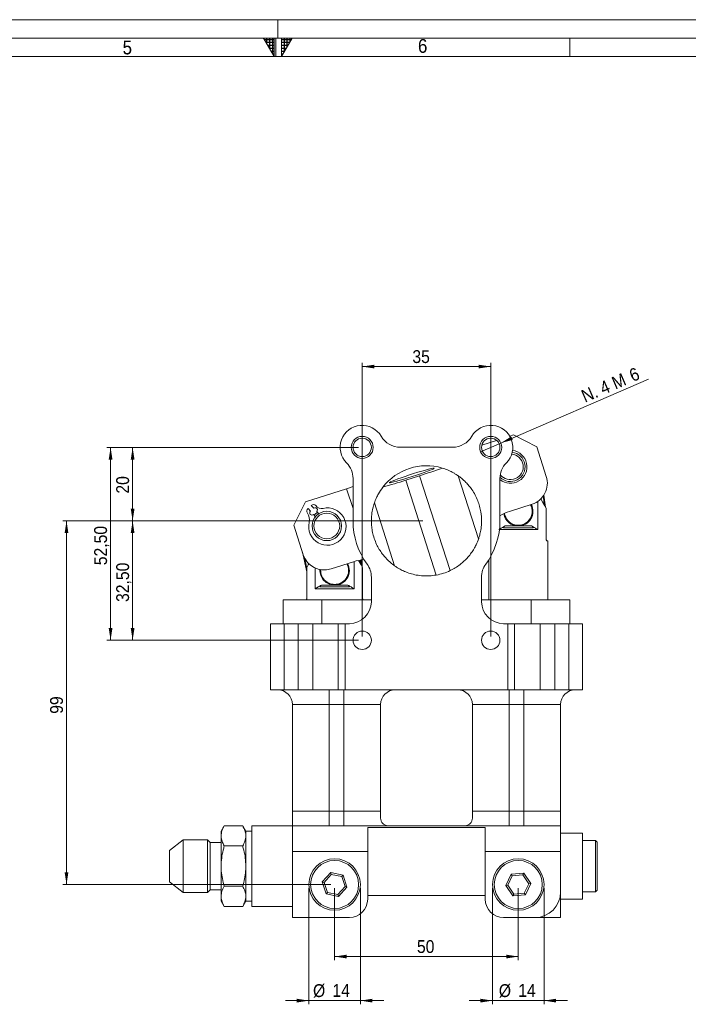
# Model space of a CAD drawing. Header units: millimetres. Extents: x 10 to 831, y 10 to 584.
# Tile 5 of 6: x 350 to 532, y 316 to 584. Entities that reach past the tile are written whole.
import ezdxf

# ---------------------------------------------------------------- set-up
doc = ezdxf.new("R2010")
doc.units = ezdxf.units.MM
doc.linetypes.add('SLD-Centro', pattern=[19.05, 15.24, -1.27, 1.27, -1.27])
doc.linetypes.add('SLD-Solido', pattern=[0])
doc.styles.add('SLDTEXTSTYLE2', font='GOTHIC.TTF', dxfattribs={"width": 0.913})
doc.dimstyles.new('SLDDIMSTYLE2', dxfattribs={"dimtxt": 3.5, "dimasz": 3.302, "dimexe": 0, "dimexo": 0.0625, "dimgap": 0.875, "dimtad": 1, "dimrnd": 1e-09, "dimzin": 12, "dimdsep": 46, "dimtxsty": 'SLDTEXTSTYLE2', "dimsah": 1, "dimcen": 0.09, "dimadec": 0, "dimazin": 3, "dimtfac": 1, "dimtofl": 0, "dimtmove": 0, "dimatfit": 3, "dimfxl": 0, "dimfrac": 2, "dimtolj": 1, "dimtzin": 12, "dimarcsym": 0})
doc.dimstyles.new('SLDDIMSTYLE4', dxfattribs={"dimtxt": 3.5, "dimasz": 3.302, "dimexe": 0, "dimexo": 0.0625, "dimgap": 0.875, "dimtad": 1, "dimrnd": 1e-09, "dimzin": 12, "dimdsep": 46, "dimtxsty": 'SLDTEXTSTYLE2', "dimsah": 1, "dimcen": 0.09, "dimadec": 0, "dimazin": 3, "dimtfac": 1, "dimtmove": 0, "dimatfit": 0, "dimfxl": 0, "dimfrac": 2, "dimtolj": 1, "dimtzin": 12, "dimarcsym": 0})
doc.dimstyles.new('SLDDIMSTYLE6', dxfattribs={"dimtxt": 3.5, "dimasz": 3.302, "dimexe": 0, "dimexo": 0.0625, "dimgap": 0.875, "dimtad": 1, "dimrnd": 1e-09, "dimzin": 12, "dimdsep": 46, "dimtxsty": 'SLDTEXTSTYLE2', "dimblk1": 'NONE', "dimsah": 1, "dimcen": 0, "dimadec": 0, "dimazin": 3, "dimtfac": 1, "dimtmove": 0, "dimatfit": 3, "dimldrblk": 'NONE', "dimfxl": 0, "dimfrac": 2, "dimtolj": 1, "dimtzin": 12, "dimarcsym": 0})

# ---------------------------------------------------------------- blocks, each defined once
blk = doc.blocks.new('_D_12')
at = {"color": 7, "linetype": 'SLD-Solido', "lineweight": 0}
for q in [(521.37, 486.1), (475.71, 466.37)]:
    blk.add_line((481.22, 468.75), q, dxfattribs=at)
blk.add_solid([(481.22, 468.75), (484.45, 469.6), (484.05, 470.53)], dxfattribs=at)
at = {"color": 7, "linetype": 'SLD-Solido', "lineweight": 0, "char_height": 3.5, "attachment_point": 1, "rotation": 23.3722, "style": 'SLDTEXTSTYLE2'}
for s, insert in [('N. 4 M', (502.73, 482.91)), ('6', (515.77, 488.54))]:
    blk.add_mtext(s, dxfattribs=dict(at, insert=insert))
blk = doc.blocks.new('_NONE')
blk = doc.blocks.new('_D_13')
at = {"color": 7, "linetype": 'SLD-Solido', "lineweight": 0}
for p, q in [((443.47, 416.06), (443.47, 490.56)), ((478.47, 416.06), (478.47, 490.56)), ((443.47, 489.56), (478.47, 489.56))]:
    blk.add_line(p, q, dxfattribs=at)
for points in [[(443.47, 489.56), (446.77, 489.06), (446.77, 490.07)], [(478.47, 489.56), (475.17, 490.07), (475.17, 489.06)]]:
    blk.add_solid(points, dxfattribs=at)
at = {"color": 7, "linetype": 'SLD-Solido', "lineweight": 0, "insert": (457.13, 494.03), "char_height": 3.5, "attachment_point": 1, "style": 'SLDTEXTSTYLE2'}
blk.add_mtext('35', dxfattribs=at)
blk = doc.blocks.new('_D_14')
at = {"color": 7, "linetype": 'SLD-Solido', "lineweight": 0}
for p, q in [((442.47, 467.56), (379.97, 467.56)), ((380.97, 467.56), (380.97, 447.56)), ((459.97, 447.56), (379.97, 447.56))]:
    blk.add_line(p, q, dxfattribs=at)
for points in [[(380.97, 467.56), (380.46, 464.26), (381.48, 464.26)], [(380.97, 447.56), (381.48, 450.87), (380.46, 450.87)]]:
    blk.add_solid(points, dxfattribs=at)
at = {"color": 7, "linetype": 'SLD-Solido', "lineweight": 0, "insert": (376.5, 454.98), "char_height": 3.5, "attachment_point": 1, "rotation": 90, "style": 'SLDTEXTSTYLE2'}
blk.add_mtext('20', dxfattribs=at)
blk = doc.blocks.new('_D_15')
at = {"color": 7, "linetype": 'SLD-Solido', "lineweight": 0}
for p, q in [((459.97, 447.56), (379.97, 447.56)), ((380.97, 415.06), (380.97, 447.56)), ((442.47, 415.06), (379.97, 415.06))]:
    blk.add_line(p, q, dxfattribs=at)
for points in [[(380.97, 447.56), (380.46, 444.26), (381.48, 444.26)], [(380.97, 415.06), (381.48, 418.37), (380.46, 418.37)]]:
    blk.add_solid(points, dxfattribs=at)
at = {"color": 7, "linetype": 'SLD-Solido', "lineweight": 0, "insert": (376.5, 425.49), "char_height": 3.5, "attachment_point": 1, "rotation": 90, "style": 'SLDTEXTSTYLE2'}
blk.add_mtext('32,50', dxfattribs=at)
blk = doc.blocks.new('_D_16')
at = {"color": 7, "linetype": 'SLD-Solido', "lineweight": 0}
for p, q in [((442.47, 467.56), (373.97, 467.56)), ((374.97, 467.56), (374.97, 415.06)), ((442.47, 415.06), (373.97, 415.06))]:
    blk.add_line(p, q, dxfattribs=at)
for points in [[(374.97, 467.56), (374.46, 464.26), (375.48, 464.26)], [(374.97, 415.06), (375.48, 418.37), (374.46, 418.37)]]:
    blk.add_solid(points, dxfattribs=at)
at = {"color": 7, "linetype": 'SLD-Solido', "lineweight": 0, "insert": (370.5, 435.49), "char_height": 3.5, "attachment_point": 1, "rotation": 90, "style": 'SLDTEXTSTYLE2'}
blk.add_mtext('52,50', dxfattribs=at)
blk = doc.blocks.new('_D_17')
at = {"color": 7, "linetype": 'SLD-Solido', "lineweight": 0}
for p, q in [((459.97, 447.56), (361.97, 447.56)), ((362.97, 447.56), (362.97, 348.56)), ((434.97, 348.56), (361.97, 348.56))]:
    blk.add_line(p, q, dxfattribs=at)
for points in [[(362.97, 447.56), (362.46, 444.26), (363.48, 444.26)], [(362.97, 348.56), (363.48, 351.87), (362.46, 351.87)]]:
    blk.add_solid(points, dxfattribs=at)
at = {"color": 7, "linetype": 'SLD-Solido', "lineweight": 0, "insert": (358.5, 395.04), "char_height": 3.5, "attachment_point": 1, "rotation": 90, "style": 'SLDTEXTSTYLE2'}
blk.add_mtext('99', dxfattribs=at)
blk = doc.blocks.new('_D_18')
at = {"color": 7, "linetype": 'SLD-Solido', "lineweight": 0}
for p, q in [((435.97, 347.56), (435.97, 327.95)), ((485.97, 347.56), (485.97, 327.95)), ((435.97, 328.95), (485.97, 328.95))]:
    blk.add_line(p, q, dxfattribs=at)
for points in [[(435.97, 328.95), (439.27, 328.44), (439.27, 329.46)], [(485.97, 328.95), (482.67, 329.46), (482.67, 328.44)]]:
    blk.add_solid(points, dxfattribs=at)
at = {"color": 7, "linetype": 'SLD-Solido', "lineweight": 0, "insert": (458.38, 333.42), "char_height": 3.5, "attachment_point": 1, "style": 'SLDTEXTSTYLE2'}
blk.add_mtext('50', dxfattribs=at)
blk = doc.blocks.new('_D_19')
at = {"color": 7, "linetype": 'SLD-Solido', "lineweight": 0}
for p, q in [((428.97, 347.56), (428.97, 315.95)), ((442.97, 347.56), (442.97, 315.95)), ((428.97, 316.95), (422.62, 316.95)), ((428.97, 316.95), (442.97, 316.95)), ((442.97, 316.95), (449.32, 316.95))]:
    blk.add_line(p, q, dxfattribs=at)
for points in [[(428.97, 316.95), (425.67, 317.46), (425.67, 316.44)], [(442.97, 316.95), (446.27, 316.44), (446.27, 317.46)]]:
    blk.add_solid(points, dxfattribs=at)
at = {"color": 7, "linetype": 'SLD-Solido', "lineweight": 0, "char_height": 3.5, "attachment_point": 1, "style": 'SLDTEXTSTYLE2'}
for s, insert in [('%%c', (430.08, 321.42)), ('14', (435.36, 321.47))]:
    blk.add_mtext(s, dxfattribs=dict(at, insert=insert))
blk = doc.blocks.new('_D_20')
at = {"color": 7, "linetype": 'SLD-Solido', "lineweight": 0}
for p, q in [((478.97, 347.56), (478.97, 315.95)), ((492.97, 347.56), (492.97, 315.95)), ((478.97, 316.95), (472.62, 316.95)), ((478.97, 316.95), (492.97, 316.95)), ((492.97, 316.95), (499.32, 316.95))]:
    blk.add_line(p, q, dxfattribs=at)
for points in [[(478.97, 316.95), (475.67, 317.46), (475.67, 316.44)], [(492.97, 316.95), (496.27, 316.44), (496.27, 317.46)]]:
    blk.add_solid(points, dxfattribs=at)
at = {"color": 7, "linetype": 'SLD-Solido', "lineweight": 0, "char_height": 3.5, "attachment_point": 1, "style": 'SLDTEXTSTYLE2'}
for s, insert in [('%%c', (480.67, 321.42)), ('14', (485.95, 321.47))]:
    blk.add_mtext(s, dxfattribs=dict(at, insert=insert))

msp = doc.modelspace()

# ---------------------------------------------------------------- hatches: boundary and pattern name
at = {"linetype": 'Continuous'}
h = msp.add_hatch(dxfattribs=at)
h.set_pattern_fill('NET', color=8, scale=0.25, style=0)
h.paths.add_polyline_path([(419.5, 579), (419.5, 574), (416.61325, 579)], flags=0)
h = msp.add_hatch(dxfattribs=at)
h.set_pattern_fill('NET', color=8, scale=0.25, style=0)
h.paths.add_polyline_path([(421.5, 579), (421.5, 574), (424.38675, 579)], flags=0)

# ---------------------------------------------------------------- linework, layer by layer
at = {"color": 7, "linetype": 'SLD-Solido', "lineweight": 0}
for p, q in [((831, 584), (10, 584)), ((826, 579), (15, 579)), ((416.61325, 579), (419.5, 579)), ((419.5, 574), (416.61325, 579)), ((419.5, 579), (419.5, 574)), ((420, 574), (420, 579)), ((421.5, 579), (424.38675, 579)), ((421.5, 574), (424.38675, 579)), ((421.5, 579), (421.5, 574)), ((500, 574), (500, 579))]:
    msp.add_line(p, q, dxfattribs=at)
at = {"color": 7, "linetype": 'SLD-Centro', "lineweight": 0}
msp.add_line((420.5, 584), (420.5, 579), dxfattribs=at)
at = {"color": 7, "linetype": 'SLD-Solido', "lineweight": 15}
for p, q in [((821, 574), (20, 574)), ((480.07444, 469.47826), (476.04434, 468.17992)), ((484.68432, 470.96338), (483.62833, 470.62319)), ((490.97665, 467.73746), (484.68432, 470.96338)), ((468.10386, 467.61343), (453.83042, 467.61343)), ((493.5831, 459.64695), (490.97665, 467.73746)), ((440.96714, 459.09289), (440.96714, 447.56343)), ((459.11199, 459.84416), (455.30469, 458.6176)), ((455.30469, 458.6176), (463.62204, 432.80025)), ((459.11199, 459.84416), (467.42934, 434.02681)), ((469.62927, 459.80955), (475.14881, 442.6767)), ((480.96714, 447.56343), (480.96714, 459.09289)), ((439.23467, 456.32126), (428.05072, 452.71823)), ((440.96714, 456.8794), (439.23467, 456.32126)), ((439.23467, 456.32126), (440.96714, 450.94361)), ((493.11106, 451.78897), (492.76361, 454.33239)), ((492.93142, 454.58162), (493.37549, 451.33098)), ((428.05072, 452.71823), (424.8248, 446.4259)), ((429.38942, 450.17999), (428.71714, 450.92029)), ((429.60549, 451.72702), (430.27777, 450.98673)), ((446.78547, 452.45016), (452.30501, 435.31731)), ((483.60386, 450.12835), (489.712, 452.09615)), ((491.25641, 445.16648), (491.25641, 452.85263)), ((493.56425, 451.00403), (493.56425, 442.66648)), ((430.73236, 448.70118), (430.19616, 449.29163)), ((431.62072, 449.50792), (431.08451, 450.09837)), ((424.8248, 446.4259), (427.43125, 438.33538)), ((491.25641, 445.16648), (480.82298, 445.16648)), ((482.22325, 445.66648), (489.70657, 445.66648)), ((482.35936, 446.16648), (485.96491, 446.16648)), ((485.96491, 446.16648), (489.57046, 446.16648)), ((493.71088, 442.16648), (493.96491, 442.16648)), ((493.96491, 426.06343), (493.96491, 442.16648)), ((428.37003, 433.70867), (427.20817, 439.02785)), ((427.7263, 437.593), (428.37003, 434.64589)), ((443.15162, 436.92754), (443.38037, 435.2272)), ((477.96491, 437.02418), (477.96491, 426.06343)), ((428.37003, 426.56343), (428.37003, 434.90098)), ((430.67786, 434.70467), (430.67786, 429.06343)), ((434.98205, 434.46428), (441.09019, 436.43209)), ((441.26087, 429.06343), (441.26087, 436.48587)), ((443.11726, 435.68291), (442.9543, 436.89423)), ((443.56871, 434.90098), (443.56871, 426.56343)), ((445.96714, 432.23372), (445.96714, 425.56343)), ((475.96714, 425.56343), (475.96714, 432.23372)), ((441.26087, 429.06343), (430.67786, 429.06343)), ((432.22771, 429.56343), (439.71102, 429.56343)), ((432.36382, 430.06343), (435.96937, 430.06343)), ((435.96937, 430.06343), (439.57492, 430.06343)), ((421.96937, 419.56343), (421.96937, 426.06343)), ((421.96937, 426.06343), (432.46937, 426.06343)), ((432.46937, 419.56343), (432.46937, 426.06343)), ((432.46937, 426.06343), (445.96714, 426.06343)), ((475.96714, 426.06343), (489.46491, 426.06343)), ((489.46491, 419.56343), (489.46491, 426.06343)), ((489.46491, 426.06343), (499.96491, 426.06343)), ((499.96491, 419.56343), (499.96491, 426.06343)), ((418.46714, 401.56343), (418.46714, 419.56343)), ((418.46714, 419.56343), (422.25355, 419.56343)), ((422.25355, 419.56343), (422.25355, 401.56343)), ((422.98388, 419.56343), (422.25355, 419.56343)), ((422.98388, 419.56343), (423.64198, 419.56343)), ((425.99808, 419.56343), (423.64198, 419.56343)), ((425.99808, 401.56343), (425.99808, 419.56343)), ((425.99808, 419.56343), (430.05147, 419.56343)), ((430.05147, 419.56343), (430.05147, 401.56343)), ((436.96714, 419.56343), (430.05147, 419.56343)), ((436.96714, 401.56343), (436.96714, 419.56343)), ((436.96714, 419.56343), (438.80763, 419.56343)), ((438.80763, 419.56343), (438.80763, 401.56343)), ((439.96714, 419.56343), (438.80763, 419.56343)), ((483.12665, 419.56343), (481.96714, 419.56343)), ((483.12665, 401.56343), (483.12665, 419.56343)), ((483.12665, 419.56343), (484.96714, 419.56343)), ((484.96714, 419.56343), (484.96714, 401.56343)), ((484.96714, 419.56343), (491.8828, 419.56343)), ((491.8828, 401.56343), (491.8828, 419.56343)), ((491.8828, 419.56343), (495.9362, 419.56343)), ((495.9362, 419.56343), (495.9362, 401.56343)), ((498.29229, 419.56343), (495.9362, 419.56343)), ((498.29229, 419.56343), (498.9504, 419.56343)), ((499.68072, 419.56343), (498.9504, 419.56343)), ((499.68072, 401.56343), (499.68072, 419.56343)), ((499.68072, 419.56343), (503.46714, 419.56343)), ((503.46714, 419.56343), (503.46714, 401.56343)), ((422.25355, 401.56343), (418.46714, 401.56343)), ((422.25355, 401.56343), (425.99808, 401.56343)), ((430.05147, 401.56343), (425.99808, 401.56343)), ((436.96714, 401.56343), (430.05147, 401.56343)), ((434.46714, 401.56343), (434.46714, 397.56343)), ((438.80763, 401.56343), (436.96714, 401.56343)), ((438.46714, 397.56343), (438.46714, 401.56343)), ((483.12665, 401.56343), (438.80763, 401.56343)), ((484.96714, 401.56343), (483.12665, 401.56343)), ((483.46714, 397.56343), (483.46714, 401.56343)), ((484.96714, 401.56343), (491.8828, 401.56343)), ((487.46714, 397.56343), (487.46714, 401.56343)), ((495.9362, 401.56343), (491.8828, 401.56343)), ((499.68072, 401.56343), (495.9362, 401.56343)), ((503.46714, 401.56343), (499.68072, 401.56343)), ((434.46714, 397.56343), (424.46714, 397.56343)), ((424.46714, 368.56343), (424.46714, 397.56343)), ((438.46714, 397.56343), (434.46714, 397.56343)), ((434.46714, 397.56343), (434.46714, 368.56343)), ((448.46714, 397.56343), (438.46714, 397.56343)), ((438.46714, 397.56343), (438.46714, 368.56343)), ((448.46714, 397.56343), (448.46714, 368.56343)), ((483.46714, 397.56343), (473.46714, 397.56343)), ((473.46714, 397.56343), (473.46714, 368.56343)), ((487.46714, 397.56343), (483.46714, 397.56343)), ((483.46714, 397.56343), (483.46714, 368.56343)), ((497.46714, 397.56343), (487.46714, 397.56343)), ((487.46714, 368.56343), (487.46714, 397.56343)), ((497.46714, 397.56343), (497.46714, 368.56343)), ((424.46714, 368.56343), (434.46714, 368.56343)), ((434.46714, 368.56343), (434.46714, 364.56343)), ((434.46714, 368.56343), (438.46714, 368.56343)), ((438.46714, 368.56343), (438.46714, 364.56343)), ((438.46714, 368.56343), (448.46714, 368.56343)), ((473.46714, 368.56343), (483.46714, 368.56343)), ((483.46714, 368.56343), (487.46714, 368.56343)), ((483.46714, 368.56343), (483.46714, 364.56343)), ((487.46714, 368.56343), (487.46714, 364.56343)), ((487.46714, 368.56343), (497.46714, 368.56343)), ((424.46714, 364.56343), (413.46714, 364.56343)), ((413.46714, 342.56343), (413.46714, 364.56343)), ((424.46714, 364.56343), (497.46714, 364.56343)), ((424.46714, 364.56343), (424.46714, 357.56343)), ((497.46714, 364.56343), (497.46714, 357.56343)), ((405.91564, 364.53308), (405.06714, 363.06343)), ((405.06714, 361.79067), (405.06714, 363.06343)), ((410.93863, 364.53308), (405.91564, 364.53308)), ((411.78714, 363.06343), (410.93863, 364.53308)), ((413.46714, 363.06343), (411.78714, 363.06343)), ((411.78714, 363.06343), (411.78714, 361.79067)), ((444.96714, 364.10178), (476.96714, 364.10178)), ((444.96714, 364.10178), (444.96714, 357.56343)), ((476.96714, 357.56343), (476.96714, 364.10178)), ((503.46714, 362.56343), (497.46714, 362.56343)), ((503.46714, 362.56343), (503.46714, 353.56343)), ((394.77144, 360.70718), (390.96714, 357.84043)), ((401.35276, 360.70718), (394.77144, 360.70718)), ((394.77144, 360.70718), (394.77144, 346.41968)), ((402.06714, 359.9928), (401.35276, 360.70718)), ((401.35276, 346.41968), (401.35276, 360.70718)), ((405.06714, 359.9928), (402.06714, 359.9928)), ((402.06714, 347.13406), (402.06714, 359.9928)), ((405.06714, 353.56343), (405.06714, 361.79067)), ((411.78714, 361.79067), (411.78714, 353.56343)), ((507.00047, 360.56343), (503.46714, 360.56343)), ((507.46714, 360.09676), (507.00047, 360.56343)), ((507.00047, 346.56343), (507.00047, 360.56343)), ((507.46714, 360.09676), (507.46714, 347.0301)), ((390.96714, 349.28643), (390.96714, 357.84043)), ((410.93863, 359.04826), (405.91564, 359.04826)), ((444.96714, 357.56343), (424.46714, 357.56343)), ((424.46714, 357.56343), (424.46714, 339.56343)), ((444.96714, 357.56343), (444.96714, 344.56343)), ((497.46714, 357.56343), (476.96714, 357.56343)), ((476.96714, 344.56343), (476.96714, 357.56343)), ((497.46714, 346.56343), (497.46714, 357.56343)), ((405.06714, 345.33619), (405.06714, 353.56343)), ((411.78714, 353.56343), (411.78714, 345.33619)), ((432.61191, 349.25425), (434.88779, 351.81455)), ((435.05758, 351.30315), (433.1397, 349.14559)), ((434.88779, 351.81455), (438.24303, 351.12373)), ((434.88779, 351.81455), (435.05758, 351.30315)), ((437.88502, 350.72099), (435.05758, 351.30315)), ((482.55174, 348.29912), (484.03054, 351.3891)), ((484.03054, 351.3891), (487.44594, 351.65341)), ((484.33517, 350.94461), (484.03054, 351.3891)), ((487.21332, 351.16734), (484.33517, 350.94461)), ((487.21332, 351.16734), (487.44594, 351.65341)), ((488.84529, 348.78616), (487.21332, 351.16734)), ((487.44594, 351.65341), (489.38254, 348.82774)), ((503.46714, 353.56343), (503.46714, 344.56343)), ((390.96714, 349.28643), (394.77144, 346.41968)), ((433.69125, 346.00312), (432.61191, 349.25425)), ((432.61191, 349.25425), (433.1397, 349.14559)), ((433.1397, 349.14559), (434.04926, 346.40587)), ((437.88502, 350.72099), (438.24303, 351.12373)), ((438.79458, 347.98128), (437.88502, 350.72099)), ((438.24303, 351.12373), (439.32237, 347.8726)), ((484.33517, 350.94461), (483.08899, 348.34069)), ((487.5991, 346.18225), (488.84529, 348.78616)), ((489.38254, 348.82774), (487.90374, 345.73776)), ((489.38254, 348.82774), (488.84529, 348.78616)), ((394.77144, 346.41968), (401.35276, 346.41968)), ((401.35276, 346.41968), (402.06714, 347.13406)), ((402.06714, 347.13406), (405.06714, 347.13406)), ((410.93863, 348.0786), (405.91564, 348.0786)), ((433.69125, 346.00312), (434.04926, 346.40587)), ((437.04648, 345.3123), (433.69125, 346.00312)), ((434.04926, 346.40587), (436.8767, 345.82371)), ((436.8767, 345.82371), (438.79458, 347.98128)), ((436.8767, 345.82371), (437.04648, 345.3123)), ((439.32237, 347.8726), (437.04648, 345.3123)), ((438.79458, 347.98128), (439.32237, 347.8726)), ((483.08899, 348.34069), (482.55174, 348.29912)), ((484.48834, 345.47345), (482.55174, 348.29912)), ((483.08899, 348.34069), (484.72096, 345.95952)), ((484.48834, 345.47345), (484.72096, 345.95952)), ((484.72096, 345.95952), (487.5991, 346.18225)), ((487.90374, 345.73776), (487.5991, 346.18225)), ((497.46714, 339.56343), (497.46714, 346.56343)), ((503.46714, 346.56343), (507.00047, 346.56343)), ((507.00047, 346.56343), (507.46714, 347.0301)), ((405.06714, 344.06343), (405.06714, 345.33619)), ((405.06714, 344.06343), (405.91564, 342.59378)), ((410.93863, 342.59378), (411.78714, 344.06343)), ((411.78714, 345.33619), (411.78714, 344.06343)), ((411.78714, 344.06343), (413.46714, 344.06343)), ((476.96714, 345.56343), (444.96714, 345.56343)), ((487.90374, 345.73776), (484.48834, 345.47345)), ((497.46714, 344.56343), (503.46714, 344.56343)), ((410.93863, 342.59378), (405.91564, 342.59378)), ((413.46714, 342.56343), (424.46714, 342.56343)), ((439.96714, 339.56343), (424.46714, 339.56343)), ((490.46714, 339.56343), (481.96714, 339.56343)), ((497.46714, 339.56343), (490.46714, 339.56343))]:
    msp.add_line(p, q, dxfattribs=at)
at = {"color": 7, "linetype": 'SLD-Solido', "lineweight": 15, "flags": 128}
for points in [[(457.08553, 459.61206), (458.23654, 459.98923), (459.34223, 460.36429), (460.36264, 460.72368), (461.2609, 461.05442), (462.00454, 461.34455), (462.56668, 461.58359), (462.92701, 461.7629), (463.07249, 461.87599), (462.99788, 461.91878), (462.70588, 461.88972), (462.20702, 461.78986), (461.51935, 461.62282), (460.66772, 461.39462), (459.6829, 461.11352), (458.6005, 460.78968), (457.45963, 460.4348), (456.30153, 460.0617), (455.16805, 459.68387), (454.10016, 459.31498), (453.13646, 458.96834), (452.31178, 458.65649), (451.65592, 458.3907), (451.19259, 458.18058), (450.93853, 458.03372), (450.90293, 457.95543), (451.08707, 457.94853), (451.4843, 458.01328), (452.08027, 458.14734), (452.85342, 458.34586), (453.77582, 458.60166), (454.81413, 458.90551), (455.93082, 459.24642), (457.08553, 459.61206)], [(492.0965, 453.54625), (492.65715, 452.57518), (493.17248, 451.68259), (493.56425, 451.00403)], [(430.39281, 449.07509), (430.87171, 449.56324), (431.28116, 449.88183)], [(428.37003, 434.90098), (428.7618, 435.57955), (428.94159, 435.89097)], [(442.47201, 436.80052), (442.66161, 436.47213), (443.17694, 435.57955), (443.56871, 434.90098)]]:
    msp.add_lwpolyline(points, dxfattribs=at)
at = {"color": 7, "linetype": 'SLD-Solido', "lineweight": 0}
for centre in [(443.46714, 467.56343), (478.46714, 467.56343)]:
    msp.add_circle(centre, 3, dxfattribs=at)
at = {"color": 7, "linetype": 'SLD-Solido', "lineweight": 15}
for centre, radius in [((443.46714, 467.56343), 2.5), ((478.46714, 467.56343), 2.5), ((433.83524, 446.17687), 4), ((433.83524, 446.17687), 3.5), ((443.46714, 415.06343), 2.5), ((478.46714, 415.06343), 2.5), ((435.96714, 348.56343), 7), ((435.96714, 348.56343), 6.53333), ((485.96714, 348.56343), 7), ((485.96714, 348.56343), 6.53333)]:
    msp.add_circle(centre, radius, dxfattribs=at)
for centre, radius, start, end in [((443.46714, 467.56343), 6, 30.2760495, 224.900528), ((478.46714, 467.56343), 6, 315.099472, 149.7239505), ((453.83042, 473.61343), 6, 210.2760495, 270), ((468.10386, 473.61343), 6, 270, 329.7239505), ((483.80606, 462.27554), 4.5, 230.885552, 82.2915651), ((483.80606, 462.27554), 4, 224.9994364, 82.619323), ((483.80606, 462.27554), 3.5, 218.169716, 83.7350668), ((434.96714, 459.09289), 6, 0, 44.900528), ((460.96714, 447.56343), 15, 73.4936096, 142.2202571), ((412.79405, 604.64622), 152.02956, 287.7379518, 290.1756619), ((486.96714, 459.09289), 6, 135.099472, 180), ((408.39085, 603.20921), 152.01198, 285.5380528, 287.9760451), ((487.87215, 457.8071), 6, 287.8569333, 17.8569333), ((429.3558, 450.217), 0.95, 132.2433949, 214.0851424), ((433.98314, 446.01401), 5.08, 166.895998, 102.8981113), ((430.24416, 451.02374), 0.95, 50.4016475, 132.2433949), ((430.68114, 450.54255), 0.6, 312.2433949, 132.2433949), ((432.42508, 452.81789), 1.9, 213.9883046, 282.8981113), ((485.96491, 450.16648), 3.8, 188.6505396, 28.2834411), ((485.96491, 450.16648), 4, 270, 27.7567218), ((425.91875, 447.89124), 3.2, 346.895998, 34.0851424), ((429.79279, 449.73581), 0.6, 132.2433949, 312.2433949), ((487.89684, 436.80279), 14, 107.8569333, 119.6683372), ((485.96491, 450.16648), 4, 190.1087062, 270), ((460.96714, 447.56343), 20, 180, 216.1289275), ((460.96714, 447.56343), 20, 323.8710725, 0), ((433.1422, 440.17523), 6, 197.8569333, 287.8569333), ((445.38317, 423.10653), 14, 95.8217827, 107.8569333), ((435.96937, 434.06343), 4, 176.7571354, 270), ((435.96937, 434.06343), 3.8, 177.1277953, 283.5590301), ((435.96937, 434.06343), 4, 270, 27.7071337), ((435.96937, 434.06343), 3.8, 283.5590301, 28.2311574), ((439.96714, 432.23372), 6, 0, 36.1289275), ((481.96714, 432.23372), 6, 143.8710725, 180), ((460.96714, 447.56343), 15, 280.1946777, 295.519189), ((439.96714, 425.56343), 6, 270, 0), ((481.96714, 425.56343), 6, 180, 270), ((420.46714, 397.56343), 4, 0, 90), ((452.46714, 397.56343), 4, 90, 180), ((469.46714, 397.56343), 4, 0, 90), ((501.46714, 397.56343), 4, 90, 180), ((490.46714, 346.56343), 7, 270, 0), ((439.96714, 344.56343), 5, 270, 0), ((481.96714, 344.56343), 5, 180, 270)]:
    msp.add_arc(centre, radius, start, end, dxfattribs=at)
for points, knots in [([(469.62927, 459.80955), (469.61225, 459.82168), (469.57767, 459.84633), (469.28072, 460.05164), (468.75995, 460.38891), (467.90918, 460.8738), (466.76315, 461.43461), (465.74448, 461.77367), (465.22897, 461.94525)], [0, 0, 0, 0, 0.118588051, 0.24102718, 0.403554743, 0.570540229, 0.782665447, 1, 1, 1, 1]), ([(475.14881, 442.6767), (475.17215, 442.74174), (475.21884, 442.87184), (475.53574, 443.90823), (475.85506, 445.46434), (476.02674, 447.54648), (475.8717, 449.65158), (475.46186, 451.52444), (474.94802, 453.08579), (474.23732, 454.62323), (473.40072, 456.00206), (472.53183, 457.14296), (471.51945, 458.26532), (470.60838, 459.06869), (469.99975, 459.54252), (469.68829, 459.7681), (469.64886, 459.79579), (469.62927, 459.80955)], [0, 0, 0, 0, 0.076911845, 0.153824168, 0.229054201, 0.311418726, 0.408665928, 0.46747402, 0.526295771, 0.592937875, 0.659547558, 0.714599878, 0.769604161, 0.861498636, 0.907872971, 0.954218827, 1, 1, 1, 1]), ([(449.11156, 456.75285), (448.66236, 456.11268), (447.95448, 455.10389), (447.35087, 453.8775), (446.96177, 452.96216), (446.79947, 452.49047), (446.78803, 452.45754), (446.78547, 452.45016)], [0, 0, 0, 0, 0.316193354, 0.498270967, 0.684547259, 0.929320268, 1, 1, 1, 1]), ([(446.78547, 452.45016), (446.75771, 452.37303), (446.70227, 452.21898), (446.35274, 451.05101), (446.02184, 449.29849), (445.92389, 447.35434), (446.07964, 445.54689), (446.36849, 443.98566), (446.85879, 442.37435), (447.52728, 440.83386), (448.31261, 439.4682), (449.31695, 438.05182), (450.35463, 436.93069), (451.21628, 436.15668), (451.88501, 435.61553), (452.26176, 435.34804), (452.29543, 435.32412), (452.30501, 435.31731)], [0, 0, 0, 0, 0.083699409, 0.1671763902, 0.2520906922, 0.3491491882, 0.4065371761, 0.4639430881, 0.5296664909, 0.5953693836, 0.6518814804, 0.7083404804, 0.7987120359, 0.8443929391, 0.8900408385, 0.9687019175, 1, 1, 1, 1]), ([(480.67341, 445.16648), (480.9352, 445.33658), (481.48353, 445.69287), (482.05876, 446.00393), (482.35936, 446.16648)], [0, 0, 0, 0, 0.477431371, 1, 1, 1, 1]), ([(482.22325, 445.66648), (482.151, 445.66885), (482.05403, 445.67205), (481.96226, 445.71041), (481.92736, 445.74582), (481.92029, 445.79102), (481.93732, 445.84389), (481.99187, 445.91882), (482.12985, 446.03928), (482.2677, 446.11568), (482.35936, 446.16648)], [0, 0, 0, 0, 0.225353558, 0.302446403, 0.380184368, 0.438903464, 0.497577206, 0.580592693, 0.721147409, 1, 1, 1, 1]), ([(489.57046, 446.16648), (489.66004, 446.11693), (489.78421, 446.04827), (489.919, 445.93604), (489.98097, 445.86478), (490.00818, 445.8026), (490.00649, 445.75778), (489.97895, 445.71799), (489.90619, 445.6811), (489.80638, 445.66794), (489.72945, 445.66681), (489.70657, 445.66648)], [0, 0, 0, 0, 0.2718772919, 0.3768303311, 0.4826276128, 0.5457488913, 0.6092184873, 0.6673819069, 0.759960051, 0.9285989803, 1, 1, 1, 1]), ([(489.57046, 446.16648), (489.87106, 446.00393), (490.44629, 445.69287), (490.99462, 445.33658), (491.25641, 445.16648)], [0, 0, 0, 0, 0.522569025, 1, 1, 1, 1]), ([(467.42934, 434.02681), (467.89771, 434.26833), (468.8498, 434.75928), (470.13421, 435.65952), (471.2884, 436.64513), (472.31463, 437.7169), (473.21094, 438.85826), (473.9343, 439.98833), (474.48349, 441.03023), (474.9089, 441.99961), (475.12271, 442.60032), (475.14246, 442.65812), (475.14881, 442.6767)], [0, 0, 0, 0, 0.094414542, 0.191923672, 0.286242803, 0.382775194, 0.488530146, 0.596559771, 0.696863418, 0.799558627, 0.93557426, 1, 1, 1, 1]), ([(493.71088, 442.16648), (493.69547, 442.17238), (493.66466, 442.18418), (493.61925, 442.27574), (493.58381, 442.40957), (493.56634, 442.54939), (493.56479, 442.63649), (493.56425, 442.66648)], [0, 0, 0, 0, 0.224831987, 0.449695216, 0.672718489, 0.887347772, 1, 1, 1, 1]), ([(452.30501, 435.31731), (452.36777, 435.27183), (452.47073, 435.19721), (453.0944, 434.78846), (453.87345, 434.33303), (454.99709, 433.77553), (456.47937, 433.21801), (458.19594, 432.78251), (459.99728, 432.56005), (461.84103, 432.54457), (463.02099, 432.71396), (463.62204, 432.80025)], [0, 0, 0, 0, 0.1298899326, 0.2131017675, 0.2986506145, 0.4180224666, 0.5407841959, 0.6616190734, 0.7864988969, 0.8912462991, 1, 1, 1, 1]), ([(430.67786, 429.06343), (430.93965, 429.23353), (431.48798, 429.58982), (432.06322, 429.90088), (432.36382, 430.06343)], [0, 0, 0, 0, 0.477431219, 1, 1, 1, 1]), ([(432.22771, 429.56343), (432.15545, 429.56581), (432.05848, 429.569), (431.96672, 429.60737), (431.93182, 429.64278), (431.92474, 429.68797), (431.94177, 429.74084), (431.99633, 429.81577), (432.13431, 429.93623), (432.27216, 430.01263), (432.36382, 430.06343)], [0, 0, 0, 0, 0.225353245, 0.302446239, 0.380184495, 0.438902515, 0.497577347, 0.580592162, 0.721146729, 1, 1, 1, 1]), ([(439.57492, 430.06343), (439.6645, 430.01389), (439.78867, 429.94522), (439.92345, 429.83299), (439.98543, 429.76173), (440.01263, 429.69955), (440.01094, 429.65473), (439.98341, 429.61494), (439.91065, 429.57805), (439.81083, 429.56489), (439.73391, 429.56376), (439.71102, 429.56343)], [0, 0, 0, 0, 0.271875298, 0.376828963, 0.482625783, 0.545748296, 0.609217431, 0.66738078, 0.759959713, 0.928598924, 1, 1, 1, 1]), ([(439.57492, 430.06343), (439.87552, 429.90088), (440.45075, 429.58982), (440.99908, 429.23353), (441.26087, 429.06343)], [0, 0, 0, 0, 0.522568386, 1, 1, 1, 1]), ([(428.37003, 426.56343), (428.36832, 426.50918), (428.3649, 426.40073), (428.33898, 426.25541), (428.30224, 426.14195), (428.26116, 426.0745), (428.2349, 426.0668), (428.2234, 426.06343)], [0, 0, 0, 0, 0.202992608, 0.40580797, 0.613528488, 0.830746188, 1, 1, 1, 1]), ([(443.71533, 426.06343), (443.69993, 426.06933), (443.66911, 426.08113), (443.62371, 426.1727), (443.58827, 426.30652), (443.5708, 426.44635), (443.56924, 426.53345), (443.56871, 426.56343)], [0, 0, 0, 0, 0.224830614, 0.44969405, 0.672717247, 0.887346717, 1, 1, 1, 1]), ([(424.46714, 364.56343), (424.46714, 364.56343), (424.46714, 364.70958), (424.46714, 365.06722), (424.46714, 365.21065), (424.46714, 365.52994), (424.46714, 365.70641), (424.46714, 366.27394), (424.46714, 366.70291), (424.46714, 367.6089), (424.46714, 368.08543), (424.46714, 368.56343)], [0, 0, 0, 0, 0.25, 0.25, 0.375, 0.375, 0.5, 0.5, 0.75, 0.75, 1, 1, 1, 1]), ([(497.46714, 364.56343), (497.46714, 364.56343), (497.46714, 364.70958), (497.46714, 365.06722), (497.46714, 365.21065), (497.46714, 365.52994), (497.46714, 365.70641), (497.46714, 366.27394), (497.46714, 366.70291), (497.46714, 367.6089), (497.46714, 368.08543), (497.46714, 368.56343)], [0, 0, 0, 0, 0.25, 0.25, 0.375, 0.375, 0.5, 0.5, 0.75, 0.75, 1, 1, 1, 1]), ([(448.46714, 366.73899), (448.46714, 366.63001), (448.47818, 366.50924), (448.51907, 366.26293), (448.54904, 366.13696), (448.66835, 365.76287), (448.78827, 365.51659), (449.03645, 365.19531), (449.13066, 365.09569), (449.34626, 364.91585), (449.46828, 364.83565), (449.7353, 364.70471), (449.88108, 364.65308), (450.2006, 364.58212), (450.37279, 364.56343), (450.55435, 364.56343)], [0, 0, 0, 0, 0.125, 0.125, 0.25, 0.25, 0.5, 0.5, 0.625, 0.625, 0.75, 0.75, 0.875, 0.875, 1, 1, 1, 1]), ([(471.37993, 364.56343), (471.56172, 364.56343), (471.73116, 364.58189), (472.04762, 364.65152), (472.19563, 364.70328), (472.46524, 364.83508), (472.58551, 364.91408), (472.80134, 365.09348), (472.89735, 365.19469), (473.14689, 365.51773), (473.26449, 365.75944), (473.38448, 366.13407), (473.41491, 366.26137), (473.45614, 366.50927), (473.46714, 366.6303), (473.46714, 366.73899)], [0, 0, 0, 0, 0.125, 0.125, 0.25, 0.25, 0.375, 0.375, 0.5, 0.5, 0.75, 0.75, 0.875, 0.875, 1, 1, 1, 1]), ([(405.91564, 364.53308), (405.67849, 364.0877), (405.19983, 363.18878), (405.11164, 362.25952), (405.06714, 361.79067)], [0, 0, 0, 0, 0.495457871, 1, 1, 1, 1]), ([(411.78714, 361.79067), (411.78612, 361.85567), (411.77846, 362.34794), (411.59313, 363.2761), (411.15813, 364.11154), (410.93863, 364.53308)], [0, 0, 0, 0, 0.070091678, 0.530785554, 1, 1, 1, 1]), ([(405.06714, 361.79067), (405.06815, 361.72566), (405.07582, 361.2334), (405.26114, 360.30525), (405.69615, 359.46981), (405.91564, 359.04826)], [0, 0, 0, 0, 0.070091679, 0.530785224, 1, 1, 1, 1]), ([(410.93863, 359.04826), (411.17579, 359.49364), (411.65445, 360.39256), (411.74264, 361.32182), (411.78714, 361.79067)], [0, 0, 0, 0, 0.495457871, 1, 1, 1, 1]), ([(405.91564, 359.04826), (405.80964, 358.66121), (405.51289, 357.57769), (405.15414, 355.7502), (405.09626, 354.29552), (405.06714, 353.56343)], [0, 0, 0, 0, 0.216325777, 0.605600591, 1, 1, 1, 1]), ([(411.78714, 353.56343), (411.75877, 354.28537), (411.70162, 355.74003), (411.34407, 357.56792), (411.04464, 358.66121), (410.93863, 359.04826)], [0, 0, 0, 0, 0.388936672, 0.783674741, 1, 1, 1, 1]), ([(405.06714, 353.56343), (405.07791, 353.12544), (405.10601, 351.98259), (405.37077, 350.13885), (405.73335, 348.7679), (405.91564, 348.0786)], [0, 0, 0, 0, 0.236036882, 0.615886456, 1, 1, 1, 1]), ([(410.93863, 348.0786), (411.1192, 348.76081), (411.48203, 350.13165), (411.74808, 351.97531), (411.77637, 353.12544), (411.78714, 353.56343)], [0, 0, 0, 0, 0.380189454, 0.7639627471, 1, 1, 1, 1]), ([(405.91564, 348.0786), (405.67849, 347.63322), (405.19983, 346.7343), (405.11164, 345.80504), (405.06714, 345.33619)], [0, 0, 0, 0, 0.495457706, 1, 1, 1, 1]), ([(411.78714, 345.33619), (411.78612, 345.40119), (411.77846, 345.89347), (411.59313, 346.82161), (411.15813, 347.65705), (410.93863, 348.0786)], [0, 0, 0, 0, 0.07009199, 0.5307853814, 1, 1, 1, 1]), ([(405.06714, 345.33619), (405.06815, 345.27118), (405.07582, 344.77892), (405.26114, 343.85077), (405.69615, 343.01532), (405.91564, 342.59378)], [0, 0, 0, 0, 0.070091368, 0.530785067, 1, 1, 1, 1]), ([(410.93863, 342.59378), (411.17579, 343.03916), (411.65445, 343.93808), (411.74264, 344.86734), (411.78714, 345.33619)], [0, 0, 0, 0, 0.495458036, 1, 1, 1, 1])]:
    msp.add_open_spline(points, degree=3, knots=knots, dxfattribs=at)
for points in [[(448.46714, 366.73899), (448.46714, 367.31171), (448.46714, 367.93782), (448.46714, 368.56343)], [(473.46714, 366.73899), (473.46714, 367.31171), (473.46714, 367.93782), (473.46714, 368.56343)]]:
    msp.add_open_spline(points, degree=3, dxfattribs=at)

# ---------------------------------------------------------------- texts
at = {"color": 7, "linetype": 'Continuous', "lineweight": 0, "char_height": 3.762, "attachment_point": 1, "style": 'SLDTEXTSTYLE2'}
for s, insert in [('5', (378.24997, 578.32185)), ('6', (458.65242, 578.7377))]:
    msp.add_mtext(s, dxfattribs=dict(at, insert=insert))

# ---------------------------------------------------------------- dimensions: what is measured, and where the dimension line sits
at = {"color": 7, "linetype": 'SLD-Solido', "lineweight": 0}
for base, p1, p2, angle, dimstyle, picture, middle in [((478.46714, 489.56343), (443.46714, 415.06343), (478.46714, 415.06343), 0, 'SLDDIMSTYLE2', '_D_13', (459.71354, 489.56343)), ((374.96714, 415.06343), (443.46714, 467.56343), (443.46714, 415.06343), 90, 'SLDDIMSTYLE2', '_D_16', (374.96714, 441.31343)), ((380.96714, 447.56343), (443.46714, 467.56343), (460.96714, 447.56343), 90, 'SLDDIMSTYLE4', '_D_14', (380.96714, 457.56343)), ((362.96714, 348.56343), (460.96714, 447.56343), (435.96714, 348.56343), 90, 'SLDDIMSTYLE2', '_D_17', (362.96714, 397.62456)), ((380.96714, 447.56343), (443.46714, 415.06343), (460.96714, 447.56343), 90, 'SLDDIMSTYLE2', '_D_15', (380.96714, 431.31343)), ((485.96714, 328.94858), (435.96714, 348.56343), (485.96714, 348.56343), 0, 'SLDDIMSTYLE2', '_D_18', (460.96714, 328.94858))]:
    dim = msp.add_linear_dim(base=base, p1=p1, p2=p2, angle=angle, dimstyle=dimstyle, dxfattribs=at)
    dim.commit()
    dim.dimension.update_dxf_attribs({"geometry": picture, "text_midpoint": middle, "dimtype": 160})
dim = msp.add_diameter_dim_2p(p1=(475.7133, 466.37332), p2=(481.22098, 468.75354), text='N. 4 M<>', dimstyle='SLDDIMSTYLE6', override={"dimpost": '<>'}, dxfattribs=at)
dim.commit()
dim.dimension.update_dxf_attribs({"geometry": '_D_12', "text_midpoint": (512.30154, 482.18541), "dimtype": 163})
for base, p1, p2, picture, middle in [((442.96714, 316.94858), (428.96714, 348.56343), (442.96714, 348.56343), '_D_19', (435.30614, 316.94858)), ((492.96714, 316.94858), (478.96714, 348.56343), (492.96714, 348.56343), '_D_20', (485.89971, 316.94858))]:
    dim = msp.add_linear_dim(base=base, p1=p1, p2=p2, text='%%c<>', dimstyle='SLDDIMSTYLE4', dxfattribs=at)
    dim.commit()
    dim.dimension.update_dxf_attribs({"geometry": picture, "text_midpoint": middle, "dimtype": 160})

doc.saveas('drawing.dxf')
